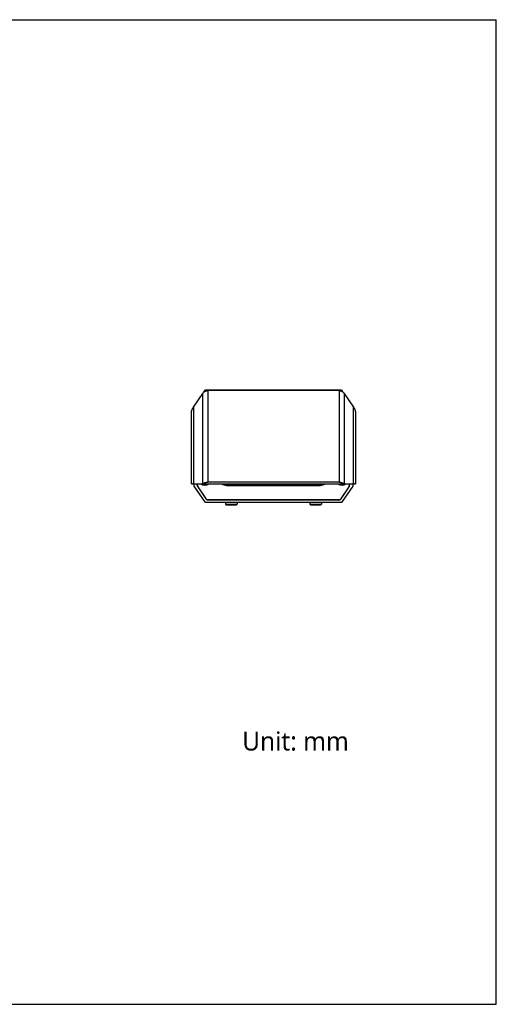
# Model space of a CAD drawing. Header units: millimetres. Extents: x 0 to 594, y 0 to 420.
# Tile 10 of 10: x 391 to 594, y 0 to 420. Entities that reach past the tile are written whole.
import ezdxf

# ---------------------------------------------------------------- set-up
doc = ezdxf.new("R2010")
doc.units = ezdxf.units.MM
doc.header["$LTSCALE"] = 32.67
doc.layers.get('0').update_dxf_attribs({"linetype": 'CONTINUOUS'})
doc.layers.add('00_COMPONENTS', color=7, linetype='CONTINUOUS')
doc.layers.add('20_ALL_FEATURES', color=7, linetype='CONTINUOUS')
doc.styles.get("Standard").update_dxf_attribs({"font": 'Roboto-Regular.ttf'})

msp = doc.modelspace()

# ---------------------------------------------------------------- linework, layer by layer
at = {"color": 7}
for p, q in [((0, 420), (594, 420)), ((594, 0), (594, 420)), ((0, 0), (594, 0))]:
    msp.add_line(p, q, dxfattribs=at)
at = {"layer": '00_COMPONENTS', "color": 7}
for p, q in [((469.288, 261.123), (469.944, 262.075)), ((469.944, 262.075), (527.944, 262.075)), ((527.944, 262.075), (528.599, 261.123)), ((464.444, 222.075), (464.444, 222.08)), ((465.131, 222.075), (464.444, 222.075)), ((465.131, 221.075), (465.131, 222.075)), ((469.944, 214.075), (465.131, 221.075)), ((466.444, 221.242), (466.444, 222.08)), ((466.594, 221.286), (466.594, 222.08)), ((466.619, 220.676), (470.172, 215.509)), ((470.246, 215.659), (466.769, 220.72)), ((478.894, 221.485), (518.994, 221.485)), ((478.944, 221.335), (518.944, 221.335)), ((531.118, 220.72), (527.641, 215.659)), ((527.715, 215.509), (531.268, 220.676)), ((532.756, 221.075), (527.944, 214.075)), ((531.294, 222.08), (531.294, 221.286)), ((531.444, 222.08), (531.444, 221.242)), ((533.444, 222.075), (532.756, 222.075)), ((532.756, 222.075), (532.756, 221.075)), ((533.444, 222.08), (533.444, 222.075)), ((526.891, 215.075), (470.996, 215.075)), ((526.817, 215.225), (471.07, 215.225)), ((527.944, 214.075), (469.944, 214.075)), ((478.444, 214.075), (478.444, 213.375)), ((478.744, 213.075), (483.144, 213.075)), ((483.444, 214.075), (483.444, 213.375)), ((514.444, 214.075), (514.444, 213.375)), ((514.744, 213.075), (519.144, 213.075)), ((519.444, 214.075), (519.444, 213.375))]:
    msp.add_line(p, q, dxfattribs=at)
at = {"layer": '00_COMPONENTS', "color": 4}
for p, q in [((478.444, 213.375), (483.444, 213.375)), ((514.444, 213.375), (519.444, 213.375))]:
    msp.add_line(p, q, dxfattribs=at)
at = {"layer": '00_COMPONENTS', "color": 7}
for centre, radius, start, end in [((467.444, 221.242), 1, 180, 214.50852), ((467.594, 221.286), 1, 180, 214.48737), ((469.694, 224.075), 2.7, 227.63833, 312.36172), ((469.694, 224.075), 2.4, 236.22969, 303.77039), ((478.944, 224.335), 3, 228.73898, 270), ((478.894, 224.285), 2.8, 231.95484, 270), ((518.944, 224.335), 3, 270, 311.26107), ((518.994, 224.285), 2.8, 270, 308.04521), ((528.194, 224.075), 2.7, 227.63833, 312.36172), ((528.194, 224.075), 2.4, 236.22969, 303.77039), ((530.294, 221.286), 1, 325.51263, 360), ((530.444, 221.242), 1, 325.49148, 360), ((470.996, 216.075), 1, 214.50852, 270), ((471.07, 216.225), 1, 214.48737, 270), ((526.817, 216.225), 1, 270, 325.51263), ((526.891, 216.075), 1, 270, 325.49148), ((478.744, 213.375), 0.3, 180, 270), ((483.144, 213.375), 0.3, 270, 360), ((514.744, 213.375), 0.3, 180, 270), ((519.144, 213.375), 0.3, 270, 360)]:
    msp.add_arc(centre, radius, start, end, dxfattribs=at)
at = {"layer": '20_ALL_FEATURES', "color": 7}
for p, q in [((464.774, 254.739), (468.76, 260.53)), ((526.977, 261.776), (470.91, 261.776)), ((529.127, 260.53), (533.113, 254.739)), ((463.924, 222.08), (463.924, 251.866)), ((533.963, 251.866), (533.963, 222.08)), ((526.977, 222.729), (470.91, 222.729)), ((463.924, 222.08), (533.963, 222.08)), ((468.75, 222.08), (468.764, 222.09)), ((468.76, 222.088), (468.764, 222.09)), ((529.123, 222.09), (529.127, 222.088)), ((529.123, 222.09), (529.137, 222.08))]:
    msp.add_line(p, q, dxfattribs=at)
at = {"layer": '20_ALL_FEATURES', "color": 4}
for p, q in [((468.76, 222.088), (468.76, 260.53)), ((470.91, 261.776), (470.91, 222.729)), ((526.977, 261.776), (526.977, 222.729)), ((529.127, 260.53), (529.127, 222.088)), ((464.774, 254.739), (464.774, 222.08)), ((533.113, 222.08), (533.113, 254.739))]:
    msp.add_line(p, q, dxfattribs=at)
at = {"layer": '20_ALL_FEATURES', "color": 7}
for points, knots in [([(468.76, 260.53), (468.884, 260.706), (469.163, 261.036), (469.588, 261.373), (469.968, 261.576), (470.271, 261.689), (470.587, 261.76), (470.802, 261.776), (470.91, 261.776)], [0, 0, 0, 0, 0.2499253, 0.4997215, 0.6248004, 0.7498722, 0.8749388, 1, 1, 1, 1]), ([(526.977, 261.776), (527.085, 261.776), (527.3, 261.76), (527.616, 261.689), (527.919, 261.576), (528.299, 261.373), (528.724, 261.036), (529.003, 260.706), (529.127, 260.53)], [0, 0, 0, 0, 0.1250608, 0.2501256, 0.375197, 0.5002758, 0.7500733, 1, 1, 1, 1]), ([(463.924, 251.866), (463.924, 252.12), (463.949, 252.5), (464.035, 253), (464.216, 253.736), (464.482, 254.328), (464.774, 254.739)], [0, 0, 0, 0, 0.2504515, 0.3757489, 0.5010462, 1, 1, 1, 1]), ([(533.113, 254.739), (533.405, 254.328), (533.671, 253.736), (533.852, 253), (533.938, 252.5), (533.963, 252.12), (533.963, 251.866)], [0, 0, 0, 0, 0.498948, 0.6242443, 0.7495392, 1, 1, 1, 1]), ([(468.764, 222.09), (468.907, 222.194), (469.224, 222.379), (469.749, 222.579), (470.318, 222.702), (470.711, 222.729), (470.91, 222.729)], [0, 0, 0, 0, 0.2339768, 0.4811562, 0.738025, 1, 1, 1, 1]), ([(526.977, 222.729), (527.176, 222.729), (527.569, 222.702), (528.139, 222.579), (528.663, 222.379), (528.98, 222.194), (529.123, 222.09)], [0, 0, 0, 0, 0.261975, 0.5188438, 0.7660232, 1, 1, 1, 1])]:
    msp.add_open_spline(points, degree=3, knots=knots, dxfattribs=at)

# ---------------------------------------------------------------- texts
msp.add_text('Unit: mm', height=8).set_placement((485.596, 108.25))

doc.saveas('drawing.dxf')
